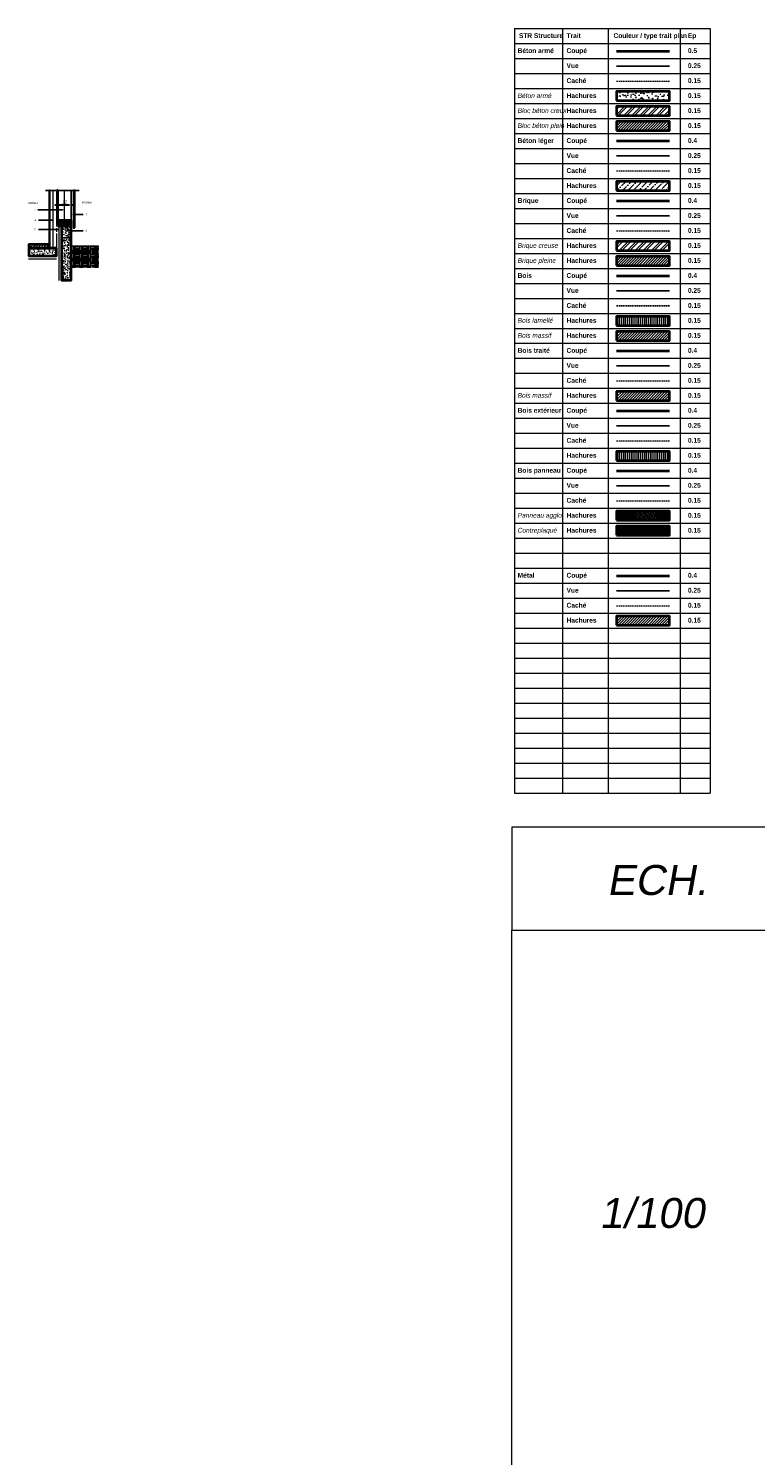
# Model space of a CAD drawing. Header units: centimetres. Extents: x -11246 to 29725, y -11714 to 13666.
# Tile 6 of 79: x -11246 to -10033, y -5798 to -3418. Entities that reach past the tile are written whole.
import ezdxf
from ezdxf import colors
from ezdxf.entities.mleader import LeaderData, LeaderLine
from ezdxf.enums import TextEntityAlignment as Align
from ezdxf.math import Vec2, Vec3

# ---------------------------------------------------------------- set-up
doc = ezdxf.new("R2010")
doc.units = ezdxf.units.CM
doc.linetypes.add('ACAD_ISO09W100', pattern=[45, 24, -3, 6, -3, 6, -3])
doc.linetypes.add('CACHE', pattern=[0.375, 0.25, -0.125])
for name, color, linetype, lineweight in [('01-STR Bois 1 Cou', 34, 'Continuous', 40), ('01-STR Bois 2 Vue', 32, 'Continuous', 25), ('01-STR Bois 3 Cac', 32, 'CACHE', 25), ('01-STR Bois 4 Hac', 32, 'Continuous', 15), ('01-STR Bois ext 1 Cou', 36, 'Continuous', 40), ('01-STR Bois ext 2 Vue', 34, 'Continuous', 25), ('01-STR Bois ext 3 Cac', 34, 'CACHE', 15), ('01-STR Bois ext 4 Hach', 34, 'Continuous', 15), ('01-STR Bois panneau 1 Cou', 152, 'Continuous', 40), ('01-STR Bois panneau 2 Vue', 150, 'Continuous', 25), ('01-STR Bois panneau 3 Cac', 150, 'CACHE', 15), ('01-STR Bois panneau 4 Hac', 150, 'Continuous', 15), ('01-STR Bois traité 1 Cou', 126, 'Continuous', 40), ('01-STR Bois traité 2 Vue', 124, 'Continuous', 25), ('01-STR Bois traité 3 Cac', 124, 'CACHE', 15), ('01-STR Bois traité 4 Hac', 124, 'Continuous', 15), ('01-STR Brique 1 Cou', 26, 'Continuous', 40), ('01-STR Brique 2 Vue', 24, 'Continuous', 25), ('01-STR Brique 3 Cac', 24, 'CACHE', 15), ('01-STR Brique 4 Hac', 24, 'Continuous', 15), ('01-STR Béton 1 Cou', 7, 'Continuous', 40), ('01-STR Béton 2 Vue', 253, 'Continuous', 25), ('01-STR Béton 3 Cac', 253, 'CACHE', 15), ('01-STR Béton 4 Hac', 253, 'Continuous', 15), ('01-STR Béton léger 1 Cou', 252, 'Continuous', 40), ('01-STR Béton léger 4 Hac', 251, 'Continuous', 15), ('01-STR Métal 1 Cou', 206, 'Continuous', 40), ('01-STR Métal 2 Vue', 204, 'Continuous', 25), ('01-STR Métal 3 Cac', 204, 'CACHE', 15), ('01-STR Métal 4 Hac', 204, 'Continuous', 15), ('02- ENV Film etanchéité', 7, 'ACAD_ISO09W100', 30), ('02-ENV Bardage bois 1 Cou', 17, 'Continuous', 30), ('02-ENV Film pare pluie 1 Cou', 124, 'ACAD_ISO09W100', 20), ('03- SEO Film pare vapeur 1 Cou', 242, 'ACAD_ISO09W100', 20), ('03-SEO Isolant souple 4 Hac', 93, 'ISOLATION', 15), ('03-SEO Platrerie 1 Cou', 22, 'Continuous', 30), ('04-RES Végétation', 73, 'Continuous', 15), ('05-ANO Cartouche', 7, 'Continuous', 0), ('05-ANO Cotations', 7, 'Continuous', 15), ('05-ANO Texte', 7, 'Continuous', 20), ('STR-GEN-TXT', 7, 'Continuous', 0)]:
    doc.layers.add(name, color=color, linetype=linetype, lineweight=lineweight)
doc.styles.add('PROJET', font='arial.ttf', dxfattribs={"width": 0.8, "oblique": 10})
doc.styles.add('Texte Gras 50', font='ARIALNB.TTF', dxfattribs={"height": 8})
doc.styles.add('Texte Italique 50', font='ARIALNI.TTF', dxfattribs={"height": 8})
doc.styles.add('Texte standard 20', font='ARIALN.TTF', dxfattribs={"height": 3.2})
doc.linetypes.add('ISOLATION', pattern='A,0.00254,-2.54,[134,ltypeshp.shx,S=2.54,R=0,X=-2.54,Y=0],-5.08,[134,ltypeshp.shx,S=2.54,R=180,X=2.54,Y=0],-2.54', length=10.16254)
doc.dimstyles.new('C20', dxfattribs={"dimtxt": 3.2, "dimasz": 2.4, "dimexe": 0.08, "dimexo": 0.004, "dimgap": 1.2, "dimtad": 1, "dimdec": 1, "dimdsep": 46, "dimtxsty": 'Texte standard 20', "dimblk": 'OBLIQUE', "dimcen": 1.5, "dimse1": 1, "dimse2": 1, "dimclrd": 256, "dimclre": 60, "dimazin": 2, "dimtfac": 1, "dimtdec": 1, "dimtofl": 0, "dimtmove": 0, "dimatfit": 3, "dimldrblk": 'FLECHE', "dimfxl": 1, "dimtolj": 1, "dimtzin": 0, "dimarcsym": 0})
doc.dimstyles.new('STR-20', dxfattribs={"dimtxt": 5, "dimasz": 2.5, "dimexe": 2.5, "dimexo": 6.25, "dimgap": 2, "dimtad": 1, "dimdec": 1, "dimrnd": 0.5, "dimzin": 12, "dimdsep": 46, "dimtxsty": 'PROJET', "dimblk": 'ARCHTICK', "dimcen": 4, "dimdle": 5, "dimclrt": 7, "dimaunit": 2, "dimadec": 3, "dimazin": 0, "dimtfac": 1, "dimtdec": 1, "dimtmove": 2, "dimatfit": 0, "dimldrblk": 'ARCHTICK', "dimfxl": 1, "dimtolj": 1, "dimtzin": 0, "dimlwd": -1, "dimarcsym": 0})
pattern_1 = [(50, (-35246.423, -5932.602), (9.1092334, -0.7969543), [0.9525, -10.4775]), (355, (-35246.423, -5932.602), (-1.762171, 9.5528423), [0.762, -8.3820292]), (100.451445, (-35245.664, -5932.668), (7.3470624, 8.7558876), [0.8095004, -8.9045122]), (46.1842, (-35246.423, -5930.062), (13.553952, -2.1021164), [1.42875, -15.71625]), (96.63556, (-35245.293, -5930.237), (11.870207, 12.371306), [1.214251, -13.3567804]), (351.18415, (-35246.423, -5930.062), (11.870207, 12.371306), [1.142998, -12.5729866]), (21, (-35245.153, -5930.697), (7.5807196, -5.11326), [0.9525, -10.4775]), (326, (-35245.153, -5930.697), (3.0901014, 9.2093983), [0.762, -8.382]), (71.451445, (-35244.521, -5931.123), (10.670821, 4.0961384), [0.8095004, -8.904497]), (37.5, (-35246.423, -5932.602), (0.15443016, 4.22775194), [0, -8.2804, 0, -8.509, 0, -8.41375]), (7.5, (-35246.423, -5932.602), (3.3409831, 5.0090287), [0, -4.8514, 0, -8.0899, 0, -3.20675]), (327.5, (-35249.255, -5932.602), (6.77952976, -0.2864372), [0, -3.175, 0, -9.906, 0, -13.1445]), (317.5, (-35250.525, -5932.602), (7.406459, 1.2713246), [0, -4.1275, 0, -6.5786, 0, -9.3345])]
pattern_2 = [(45, (-35244.9226, -5932.602), (-1.12253202, 1.12253202), [])]

# ---------------------------------------------------------------- blocks, each defined once
blk = doc.blocks.new('_Dot')
at = {"color": 0, "linetype": 'ByBlock', "lineweight": -2}
blk.add_line((-0.5, 0), (-1, 0), dxfattribs=at)
at = {"color": 0, "linetype": 'ByBlock', "const_width": 0.5}
blk.add_lwpolyline([(-0.25, 0, 1), (0.25, 0, 1)], format="xyb", close=True, dxfattribs=at)
blk = doc.blocks.new('_ArchTick')
at = {"color": 0, "linetype": 'ByBlock', "const_width": 0.15}
blk.add_lwpolyline([(-0.5, -0.5), (0.5, 0.5)], dxfattribs=at)
blk = doc.blocks.new('*D67')
at = {"layer": '02- ENV Film etanchéité', "color": 0, "transparency": 16777216}
blk.add_line((-11201.7, -3711.7), (-11169.7, -3711.7), dxfattribs=at)
at = {"layer": '02- ENV Film etanchéité', "color": 0, "lineweight": -2, "transparency": 16777216}
for p, q in [((-11196.7, -3731.7), (-11196.7, -3709.2)), ((-11174.7, -3731.7), (-11174.7, -3709.2))]:
    blk.add_line(p, q, dxfattribs=at)
at = {"layer": 'Defpoints', "color": 0, "transparency": 16777216}
for p in [(-11174.7, -3711.7), (-11196.7, -3738), (-11174.7, -3738)]:
    blk.add_point(p, dxfattribs=at)
at = {"layer": '02- ENV Film etanchéité', "color": 0, "transparency": 16777216, "xscale": 2.5, "yscale": 2.5, "zscale": 2.5, "rotation": 180}
blk.add_blockref('_ArchTick', (-11196.7, -3711.7), dxfattribs=at)
at = {"layer": '02- ENV Film etanchéité', "color": 0, "transparency": 16777216, "xscale": 2.5, "yscale": 2.5, "zscale": 2.5}
blk.add_blockref('_ArchTick', (-11174.7, -3711.7), dxfattribs=at)
at = {"layer": '02- ENV Film etanchéité', "color": 7, "transparency": 16777216, "insert": (-11185.7, -3707.2), "char_height": 5, "attachment_point": 5, "style": 'PROJET'}
blk.add_mtext('\\A1;22', dxfattribs=at)
blk = doc.blocks.new('_Oblique')
at = {"color": 0, "linetype": 'ByBlock', "lineweight": -2}
blk.add_line((-0.5, -0.5), (0.5, 0.5), dxfattribs=at)
blk = doc.blocks.new('*D68')
at = {"layer": '02- ENV Film etanchéité', "lineweight": -2, "transparency": 16777216}
blk.add_line((-11190.2, -3766.9), (-11175.2, -3766.9), dxfattribs=at)
at = {"layer": 'Defpoints', "color": 0, "transparency": 16777216}
for p in [(-11190.2, -3747.1), (-11175.2, -3747.1), (-11175.2, -3766.9)]:
    blk.add_point(p, dxfattribs=at)
at = {"layer": '02- ENV Film etanchéité', "lineweight": -2, "transparency": 16777216, "xscale": 2.4, "yscale": 2.4, "zscale": 2.4, "rotation": 180}
blk.add_blockref('_Oblique', (-11190.2, -3766.9), dxfattribs=at)
at = {"layer": '02- ENV Film etanchéité', "lineweight": -2, "transparency": 16777216, "xscale": 2.4, "yscale": 2.4, "zscale": 2.4}
blk.add_blockref('_Oblique', (-11175.2, -3766.9), dxfattribs=at)
at = {"layer": '02- ENV Film etanchéité', "color": 0, "transparency": 16777216, "insert": (-11182.7, -3764), "char_height": 3.2, "attachment_point": 5, "style": 'Texte standard 20'}
blk.add_mtext('\\A1;15', dxfattribs=at)
blk = doc.blocks.new('_CLOSED')
at = {"color": 0, "linetype": 'ByBlock'}
for p, q in [((-1, 0.17), (0, 0)), ((-1, 0.17), (-1, -0.17)), ((0, 0), (-1, -0.17)), ((0, 0), (-1, 0))]:
    blk.add_line(p, q, dxfattribs=at)
blk = doc.blocks.new('FLECHE')
at = {"color": 60, "linetype": 'ByBlock'}
for p, q in [((0, 0), (0, 9)), ((-8, 0), (-8.8, 0)), ((0, 0), (0, -9))]:
    blk.add_line(p, q, dxfattribs=at)
at = {"color": 60, "linetype": 'ByBlock', "xscale": 8, "yscale": 8, "zscale": 8}
blk.add_blockref('_CLOSED', (0, 0), dxfattribs=at)

msp = doc.modelspace()

# ---------------------------------------------------------------- hatches: boundary and pattern name
at = {"layer": '01-STR Bois 4 Hac'}
h = msp.add_hatch(dxfattribs=at)
h.set_pattern_fill('ANSI31', color=256, scale=0.5, style=0)
h.set_pattern_definition(pattern_2)
h.paths.add_polyline_path([(-11174.70793, -3737.96742), (-11196.70793, -3737.96742), (-11196.70793, -3742.46742), (-11174.70793, -3742.46742)])
h = msp.add_hatch(dxfattribs=at)
h.set_pattern_fill('ANSI31', color=256, angle=45, style=0)
h.set_pattern_definition([(90, (-18745.792, -5857.602), (-3.175, 7e-16), [])])
h.paths.add_polyline_path([(-10264.88036, -3897.9642), (-10264.88036, -3912.9642), (-10176.49345, -3912.9642), (-10176.49345, -3897.9642)])
h = msp.add_hatch(dxfattribs=at)
h.set_pattern_fill('ANSI31', color=256, style=0)
h.set_pattern_definition([(45, (-18745.792, -5857.602), (-2.245064, 2.245064), [])])
h.paths.add_polyline_path([(-10264.88036, -3922.9642), (-10264.88036, -3937.9642), (-10176.49345, -3937.9642), (-10176.49345, -3922.9642)])
at = {"layer": '01-STR Bois ext 4 Hach'}
h = msp.add_hatch(dxfattribs=at)
h.set_pattern_fill('ANSI31', color=256, angle=45, style=0)
h.set_pattern_definition([(90, (-18745.792, -6082.602), (-3.175, 7e-16), [])])
h.paths.add_polyline_path([(-10264.88036, -4122.9642), (-10264.88036, -4137.9642), (-10176.49345, -4137.9642), (-10176.49345, -4122.9642)])
at = {"layer": '01-STR Bois panneau 4 Hac'}
h = msp.add_hatch(dxfattribs=at)
h.set_pattern_fill('ANSI36', color=256, scale=0.5, style=0)
h.set_pattern_definition([(45, (-35268.4229, -5932.602), (0.84189901, 3.08696304), [3.96875, -0.79375, 0, -0.79375])])
h.paths.add_polyline_path([(-11196.70822, -3687.73811), (-11198.20822, -3687.73811), (-11198.20822, -3745.46742), (-11196.70822, -3745.46742)])
h = msp.add_hatch(dxfattribs=at)
h.set_pattern_fill('ANSI36', color=256, scale=0.5, style=0)
h.set_pattern_definition([(45, (-18745.792, -6032.602), (0.841899, 3.08696304), [3.96875, -0.79375, 0, -0.79375])])
h.paths.add_polyline_path([(-10264.88036, -4222.9642), (-10264.88036, -4237.9642), (-10176.49345, -4237.9642), (-10176.49345, -4222.9642)])
h = msp.add_hatch(dxfattribs=at)
h.set_pattern_fill('ANSI35', color=256, scale=0.5, angle=45, style=0)
h.set_pattern_definition([(90, (-18745.792, -6032.602), (-3.175, 7e-16), []), (90, (-18744.2045, -6031.0144), (-3.175, 7e-16), [3.96875, -0.79375, 0, -0.79375])])
h.paths.add_polyline_path([(-10264.88036, -4247.9642), (-10264.88036, -4262.9642), (-10176.49345, -4262.9642), (-10176.49345, -4247.9642)])
at = {"layer": '01-STR Bois traité 4 Hac'}
h = msp.add_hatch(dxfattribs=at)
h.set_pattern_fill('ANSI31', color=256, scale=0.5, style=0)
h.set_pattern_definition(pattern_2)
h.paths.add_polyline_path([(-11174.70793, -3742.46742), (-11196.70793, -3742.46742), (-11196.70793, -3746.96742), (-11174.70793, -3746.96742)])
h = msp.add_hatch(dxfattribs=at)
h.set_pattern_fill('ANSI31', color=256, style=0)
h.set_pattern_definition([(45, (-18745.792, -5957.602), (-2.245064, 2.245064), [])])
h.paths.add_polyline_path([(-10264.88036, -4022.9642), (-10264.88036, -4037.9642), (-10176.49345, -4037.9642), (-10176.49345, -4022.9642)])
at = {"layer": '01-STR Brique 4 Hac'}
h = msp.add_hatch(dxfattribs=at)
h.set_pattern_fill('ANSI32', color=256, style=0)
h.set_pattern_definition([(45, (-18745.792, -5982.602), (-6.735192, 6.735192), []), (45, (-18741.302, -5982.602), (-6.735192, 6.735192), [])])
h.paths.add_polyline_path([(-10264.88036, -3772.9642), (-10264.88036, -3787.9642), (-10176.49345, -3787.9642), (-10176.49345, -3772.9642)])
h = msp.add_hatch(dxfattribs=at)
h.set_pattern_fill('ANSI31', color=256, style=0)
h.set_pattern_definition([(45, (-18745.792, -6157.602), (-2.245064, 2.245064), [])])
h.paths.add_polyline_path([(-10264.88036, -3797.9642), (-10264.88036, -3812.9642), (-10176.49345, -3812.9642), (-10176.49345, -3797.9642)])
at = {"layer": '01-STR Béton 4 Hac'}
h = msp.add_hatch(dxfattribs=at)
h.set_pattern_fill('AR-CONC', color=256, scale=0.1, style=0)
h.set_pattern_definition([(50, (-17398.816, -5932.602), (18.218467, -1.59391), [1.905, -20.955]), (355, (-17398.816, -5932.602), (-3.524283, 19.105664), [1.524, -16.764]), (100.451, (-17397.297, -5932.735), (14.69425, 17.51167), [1.619, -17.809]), (46.1842, (-17398.816, -5927.522), (27.107904, -4.20423), [2.8575, -31.4325]), (96.6356, (-17396.557, -5927.872), (23.74042, 24.74256), [2.4285, -26.7135]), (351.184, (-17398.816, -5927.522), (23.74046, 24.74251), [2.286, -25.146]), (21, (-17396.276, -5928.792), (15.161488, -10.226552), [1.905, -20.955]), (326, (-17396.276, -5928.792), (6.180203, 18.418797), [1.524, -16.764]), (71.4514, (-17395.012, -5929.644), (21.34165, 8.192286), [1.619, -17.809]), (37.5, (-17398.8156, -5932.602), (0.3088603, 8.455504), [0, -16.5608, 0, -17.018, 0, -16.8275]), (7.5, (-17398.816, -5932.602), (6.681966, 10.018057), [0, -9.7028, 0, -16.1798, 0, -6.4135]), (327.5, (-17404.48, -5932.602), (13.5590595, -0.5728744), [0, -6.35, 0, -19.812, 0, -26.289]), (317.5, (-17407.02, -5932.602), (14.812918, 2.54265), [0, -8.255, 0, -13.1572, 0, -18.669])])
h.paths.add_polyline_path([(-10264.88036, -3522.9642), (-10264.88036, -3537.9642), (-10176.49345, -3537.9642), (-10176.49345, -3522.9642)])
h = msp.add_hatch(dxfattribs=at)
h.set_pattern_fill('ANSI32', color=256, style=0)
h.set_pattern_definition([(45, (-18745.792, -5657.602), (-6.735192, 6.735192), []), (45, (-18741.302, -5657.602), (-6.735192, 6.735192), [])])
h.paths.add_polyline_path([(-10264.88036, -3547.9642), (-10264.88036, -3562.9642), (-10176.49345, -3562.9642), (-10176.49345, -3547.9642)])
h = msp.add_hatch(dxfattribs=at)
h.set_pattern_fill('ANSI31', color=256, style=0)
h.set_pattern_definition([(45, (-18745.792, -5932.602), (-2.245064, 2.245064), [])])
h.paths.add_polyline_path([(-10264.88036, -3572.9642), (-10264.88036, -3587.9642), (-10176.49345, -3587.9642), (-10176.49345, -3572.9642)])
h = msp.add_hatch(dxfattribs=at)
h.set_pattern_fill('AR-CONC', color=256, scale=0.05, style=0)
h.set_pattern_definition(pattern_1)
h.paths.add_polyline_path([(-11175.20824, -3747.06742), (-11190.20832, -3747.06742), (-11190.20832, -3838.06742), (-11175.20824, -3838.06742)])
h = msp.add_hatch(dxfattribs=at)
h.set_pattern_fill('AR-CONC', color=256, scale=0.05, style=0)
h.set_pattern_definition(pattern_1)
h.paths.add_polyline_path([(-11245.51402, -3784.06742), (-11245.51402, -3797.06742), (-11198.85786, -3797.06742), (-11198.85786, -3784.06742)])
at = {"layer": '01-STR Béton léger 4 Hac'}
h = msp.add_hatch(dxfattribs=at)
h.set_pattern_fill('ANSI36', color=256, scale=2, style=0)
h.set_pattern_definition([(45, (-17398.8156, -5982.602), (3.367596, 12.347852), [15.875, -3.175, 0, -3.175])])
h.paths.add_polyline_path([(-10264.88036, -3672.9642), (-10264.88036, -3687.9642), (-10176.49345, -3687.9642), (-10176.49345, -3672.9642)])
h = msp.add_hatch(dxfattribs=at)
h.set_pattern_fill('ANSI36', color=256, style=0)
h.set_pattern_definition([(45, (-35246.423, -5932.602), (1.68379802, 6.1739261), [7.9375, -1.5875, 0, -1.5875])])
h.paths.add_polyline_path([(-11212.29574, -3778.06742), (-11245.51402, -3778.06742), (-11245.51402, -3784.06742), (-11212.29574, -3784.06742)])
at = {"layer": '01-STR Métal 4 Hac'}
h = msp.add_hatch(dxfattribs=at)
h.set_pattern_fill('ANSI31', color=256, style=0)
h.set_pattern_definition([(45, (-18745.792, -6332.602), (-2.245064, 2.245064), [])])
h.paths.add_polyline_path([(-10264.88036, -4397.9642), (-10264.88036, -4412.9642), (-10176.49345, -4412.9642), (-10176.49345, -4397.9642)])
at = {"layer": '04-RES Végétation', "true_color": 0x727430}
h = msp.add_hatch(dxfattribs=at)
h.set_pattern_fill('EARTH', color=67)
h.set_pattern_definition([(0, (-35246.423, -5932.602), (6.35, 6.35), [6.35, -6.35]), (0, (-35246.423, -5930.221), (6.35, 6.35), [6.35, -6.35]), (0, (-35246.423, -5927.8394), (6.35, 6.35), [6.35, -6.35]), (90, (-35245.629, -5927.046), (-6.35, 6.35), [6.35, -6.35]), (90, (-35243.248, -5927.046), (-6.35, 6.35), [6.35, -6.35]), (90, (-35240.8666, -5927.046), (-6.35, 6.35), [6.35, -6.35])])
h.paths.add_polyline_path([(-11175.20817, -3780.06742), (-11128.65289, -3780.06742), (-11128.65289, -3816.28583), (-11175.20817, -3816.28583)])

# ---------------------------------------------------------------- linework, layer by layer
at = {"layer": '01-STR Bois 1 Cou'}
msp.add_line((-10264.88036, -3830.34694), (-10176.49345, -3830.34694), dxfattribs=at)
for points in [[(-11196.70822, -3742.46742), (-11174.70822, -3742.46742), (-11174.70822, -3737.96742), (-11196.70822, -3737.96742)], [(-10264.88036, -3912.9642), (-10176.49345, -3912.9642), (-10176.49345, -3897.9642), (-10264.88036, -3897.9642)], [(-10264.88036, -3937.9642), (-10176.49345, -3937.9642), (-10176.49345, -3922.9642), (-10264.88036, -3922.9642)]]:
    msp.add_lwpolyline(points, close=True, dxfattribs=at)
at = {"layer": '01-STR Bois 2 Vue'}
for p, q in [((-11196.70822, -3737.96742), (-11196.70822, -3687.73811)), ((-11174.70822, -3737.96742), (-11174.70822, -3687.73811)), ((-10264.88036, -3855.34694), (-10176.49345, -3855.34694))]:
    msp.add_line(p, q, dxfattribs=at)
at = {"layer": '01-STR Bois 3 Cac', "ltscale": 10}
msp.add_line((-10264.88036, -3880.34694), (-10176.49345, -3880.34694), dxfattribs=at)
at = {"layer": '01-STR Bois ext 1 Cou'}
msp.add_line((-10264.88036, -4055.34694), (-10176.49345, -4055.34694), dxfattribs=at)
msp.add_lwpolyline([(-10264.88036, -4137.9642), (-10176.49345, -4137.9642), (-10176.49345, -4122.9642), (-10264.88036, -4122.9642)], close=True, dxfattribs=at)
at = {"layer": '01-STR Bois ext 2 Vue'}
msp.add_line((-10264.88036, -4080.34694), (-10176.49345, -4080.34694), dxfattribs=at)
at = {"layer": '01-STR Bois ext 3 Cac', "ltscale": 10}
msp.add_line((-10264.88036, -4105.34694), (-10176.49345, -4105.34694), dxfattribs=at)
at = {"layer": '01-STR Bois panneau 1 Cou'}
msp.add_line((-10264.88036, -4155.34694), (-10176.49345, -4155.34694), dxfattribs=at)
for points in [[(-11198.20822, -3745.46742), (-11196.70822, -3745.46742), (-11196.70822, -3687.73811), (-11198.20822, -3687.73811)], [(-10264.88036, -4237.9642), (-10176.49345, -4237.9642), (-10176.49345, -4222.9642), (-10264.88036, -4222.9642)], [(-10264.88036, -4262.9642), (-10176.49345, -4262.9642), (-10176.49345, -4247.9642), (-10264.88036, -4247.9642)]]:
    msp.add_lwpolyline(points, close=True, dxfattribs=at)
at = {"layer": '01-STR Bois panneau 2 Vue'}
msp.add_line((-10264.88036, -4180.34694), (-10176.49345, -4180.34694), dxfattribs=at)
at = {"layer": '01-STR Bois panneau 3 Cac', "ltscale": 10}
msp.add_line((-10264.88036, -4205.34694), (-10176.49345, -4205.34694), dxfattribs=at)
at = {"layer": '01-STR Bois traité 1 Cou'}
msp.add_line((-10264.88036, -3955.34694), (-10176.49345, -3955.34694), dxfattribs=at)
for points in [[(-11196.70822, -3746.96742), (-11174.70822, -3746.96742), (-11174.70822, -3742.46742), (-11196.70822, -3742.46742)], [(-10264.88036, -4037.9642), (-10176.49345, -4037.9642), (-10176.49345, -4022.9642), (-10264.88036, -4022.9642)]]:
    msp.add_lwpolyline(points, close=True, dxfattribs=at)
at = {"layer": '01-STR Bois traité 2 Vue'}
msp.add_line((-10264.88036, -3980.34694), (-10176.49345, -3980.34694), dxfattribs=at)
at = {"layer": '01-STR Bois traité 3 Cac', "ltscale": 10}
msp.add_line((-10264.88036, -4005.34694), (-10176.49345, -4005.34694), dxfattribs=at)
at = {"layer": '01-STR Brique 1 Cou'}
msp.add_line((-10264.88036, -3705.34694), (-10176.49345, -3705.34694), dxfattribs=at)
for points in [[(-10264.88036, -3787.9642), (-10176.49345, -3787.9642), (-10176.49345, -3772.9642), (-10264.88036, -3772.9642)], [(-10264.88036, -3812.9642), (-10176.49345, -3812.9642), (-10176.49345, -3797.9642), (-10264.88036, -3797.9642)]]:
    msp.add_lwpolyline(points, close=True, dxfattribs=at)
at = {"layer": '01-STR Brique 2 Vue'}
msp.add_line((-10264.88036, -3730.34694), (-10176.49345, -3730.34694), dxfattribs=at)
msp.add_line((-10264.88036, -3730.34694), (-10176.49345, -3730.34694), dxfattribs=at)
at = {"layer": '01-STR Brique 3 Cac', "ltscale": 10}
msp.add_line((-10264.88036, -3755.34694), (-10176.49345, -3755.34694), dxfattribs=at)
at = {"layer": '01-STR Béton 1 Cou'}
for p, q in [((-10264.88036, -3455.34694), (-10176.49345, -3455.34694)), ((-10264.88036, -3705.34694), (-10176.49345, -3705.34694))]:
    msp.add_line(p, q, dxfattribs=at)
for points in [[(-10264.88036, -3537.9642), (-10176.49345, -3537.9642), (-10176.49345, -3522.9642), (-10264.88036, -3522.9642)], [(-10264.88036, -3562.9642), (-10176.49345, -3562.9642), (-10176.49345, -3547.9642), (-10264.88036, -3547.9642)], [(-10264.88036, -3587.9642), (-10176.49345, -3587.9642), (-10176.49345, -3572.9642), (-10264.88036, -3572.9642)], [(-11190.20832, -3747.06742), (-11175.20824, -3747.06742), (-11175.20824, -3838.06742), (-11190.20832, -3838.06742)], [(-11198.85786, -3784.06742), (-11245.51402, -3784.06742), (-11245.51402, -3797.06742), (-11198.85786, -3797.06742)]]:
    msp.add_lwpolyline(points, close=True, dxfattribs=at)
at = {"layer": '01-STR Béton 2 Vue'}
for p, q in [((-10264.88036, -3480.34694), (-10176.49345, -3480.34694)), ((-10264.88036, -3630.34694), (-10176.49345, -3630.34694)), ((-11217.75655, -3687.73811), (-11161.08866, -3687.73811))]:
    msp.add_line(p, q, dxfattribs=at)
at = {"layer": '01-STR Béton 3 Cac', "ltscale": 10}
for p, q in [((-10264.88036, -3505.34694), (-10176.49345, -3505.34694)), ((-10264.88036, -3655.34694), (-10176.49345, -3655.34694))]:
    msp.add_line(p, q, dxfattribs=at)
at = {"layer": '01-STR Béton léger 1 Cou'}
msp.add_line((-10264.88036, -3605.34694), (-10176.49345, -3605.34694), dxfattribs=at)
for points in [[(-10264.88036, -3687.9642), (-10176.49345, -3687.9642), (-10176.49345, -3672.9642), (-10264.88036, -3672.9642)], [(-11212.29574, -3778.06742), (-11245.51402, -3778.06742), (-11245.51402, -3784.06742), (-11212.29574, -3784.06742)]]:
    msp.add_lwpolyline(points, close=True, dxfattribs=at)
at = {"layer": '01-STR Métal 1 Cou'}
msp.add_line((-10264.88036, -4330.34694), (-10176.49345, -4330.34694), dxfattribs=at)
msp.add_lwpolyline([(-10264.88036, -4412.9642), (-10176.49345, -4412.9642), (-10176.49345, -4397.9642), (-10264.88036, -4397.9642)], close=True, dxfattribs=at)
at = {"layer": '01-STR Métal 2 Vue'}
msp.add_line((-10264.88036, -4355.34694), (-10176.49345, -4355.34694), dxfattribs=at)
at = {"layer": '01-STR Métal 3 Cac', "ltscale": 10}
msp.add_line((-10264.88036, -4380.34694), (-10176.49345, -4380.34694), dxfattribs=at)
at = {"layer": '02-ENV Bardage bois 1 Cou'}
msp.add_lwpolyline([(-11168.70629, -3750.36654), (-11168.70822, -3687.73811), (-11170.70822, -3687.73811), (-11170.70629, -3750.36654)], close=True, dxfattribs=at)
at = {"layer": '02-ENV Film pare pluie 1 Cou'}
msp.add_line((-11174.06624, -3744.29407), (-11174.06624, -3687.73811), dxfattribs=at)
at = {"layer": '03- SEO Film pare vapeur 1 Cou'}
msp.add_line((-11198.8475, -3783.73864), (-11198.8475, -3739.32994), dxfattribs=at)
at = {"layer": '03-SEO Isolant souple 4 Hac', "ltscale": 0.4}
for p, q in [((-11204.5439, -3784.06742), (-11204.5439, -3687.73811)), ((-11194.43943, -3838.06742), (-11194.43943, -3746.96742)), ((-11245.77128, -3801.72813), (-11199.26792, -3801.72813))]:
    msp.add_line(p, q, dxfattribs=at)
at = {"layer": '03-SEO Isolant souple 4 Hac'}
msp.add_line((-11185.70822, -3737.96742), (-11185.70822, -3687.73811), dxfattribs=at)
at = {"layer": '03-SEO Platrerie 1 Cou'}
msp.add_lwpolyline([(-11211.54367, -3784.06742), (-11210.04367, -3784.06742), (-11210.04367, -3687.73811), (-11211.54367, -3687.73811)], close=True, dxfattribs=at)
at = {"layer": '04-RES Végétation', "color": 67, "true_color": 0x727430}
msp.add_line((-11175.20817, -3780.06742), (-11128.85752, -3780.06742), dxfattribs=at)
at = {"layer": '05-ANO Cartouche'}
for points in [[(-10439.56625, -4921.24649), (-9939.56625, -4921.24649), (-9939.56625, -4749.50251), (-10439.56625, -4749.50251)], [(-10439.56625, -4921.24649), (-9939.56625, -4921.24649), (-9939.56625, -5838.59978), (-10439.56625, -5838.59978)]]:
    msp.add_lwpolyline(points, close=True, dxfattribs=at)
at = {"layer": '05-ANO Cotations'}
for p, q in [((-10435.06293, -3417.79341), (-10108.5859, -3417.79341)), ((-10435.06293, -3417.79341), (-10435.06293, -4692.79341)), ((-10355.06293, -3417.79341), (-10355.06293, -4692.79341)), ((-10278.5859, -3417.79341), (-10278.5859, -4692.79341)), ((-10158.5859, -3417.79341), (-10158.5859, -4692.79341)), ((-10108.5859, -3417.79341), (-10108.5859, -4692.79341)), ((-10435.06293, -3442.79341), (-10108.5859, -3442.79341)), ((-10435.06293, -3467.79341), (-10108.5859, -3467.79341)), ((-10435.06293, -3492.79341), (-10108.5859, -3492.79341)), ((-10435.06293, -3517.79341), (-10108.5859, -3517.79341)), ((-10435.06293, -3542.79341), (-10108.5859, -3542.79341)), ((-10435.06293, -3567.79341), (-10108.5859, -3567.79341)), ((-10435.06293, -3592.79341), (-10108.5859, -3592.79341)), ((-10435.06293, -3617.79341), (-10108.5859, -3617.79341)), ((-10435.06293, -3642.79341), (-10108.5859, -3642.79341)), ((-10435.06293, -3667.79341), (-10108.5859, -3667.79341)), ((-10435.06293, -3667.79341), (-10108.5859, -3667.79341)), ((-10435.06293, -3692.79341), (-10108.5859, -3692.79341)), ((-10435.06293, -3692.79341), (-10108.5859, -3692.79341)), ((-10435.06293, -3717.79341), (-10108.5859, -3717.79341)), ((-10435.06293, -3717.79341), (-10108.5859, -3717.79341)), ((-10435.06293, -3742.79341), (-10108.5859, -3742.79341)), ((-10435.06293, -3767.79341), (-10108.5859, -3767.79341)), ((-10435.06293, -3767.79341), (-10108.5859, -3767.79341)), ((-10435.06293, -3792.79341), (-10108.5859, -3792.79341)), ((-10435.06293, -3792.79341), (-10108.5859, -3792.79341)), ((-10435.06293, -3817.79341), (-10108.5859, -3817.79341)), ((-10435.06293, -3817.79341), (-10108.5859, -3817.79341)), ((-10435.06293, -3842.79341), (-10108.5859, -3842.79341)), ((-10435.06293, -3867.79341), (-10108.5859, -3867.79341)), ((-10435.06293, -3892.79341), (-10108.5859, -3892.79341)), ((-10435.06293, -3917.79341), (-10108.5859, -3917.79341)), ((-10435.06293, -3942.79341), (-10108.5859, -3942.79341)), ((-10435.06293, -3967.79341), (-10108.5859, -3967.79341)), ((-10435.06293, -3992.79341), (-10108.5859, -3992.79341)), ((-10435.06293, -4017.79341), (-10108.5859, -4017.79341)), ((-10435.06293, -4042.79341), (-10108.5859, -4042.79341)), ((-10435.06293, -4067.79341), (-10108.5859, -4067.79341)), ((-10435.06293, -4092.79341), (-10108.5859, -4092.79341)), ((-10435.06293, -4117.79341), (-10108.5859, -4117.79341)), ((-10435.06293, -4142.79341), (-10108.5859, -4142.79341)), ((-10435.06293, -4167.79341), (-10108.5859, -4167.79341)), ((-10435.06293, -4192.79341), (-10108.5859, -4192.79341)), ((-10435.06293, -4192.79341), (-10108.5859, -4192.79341)), ((-10435.06293, -4217.79341), (-10108.5859, -4217.79341)), ((-10435.06293, -4242.79341), (-10108.5859, -4242.79341)), ((-10435.06293, -4242.79341), (-10108.5859, -4242.79341)), ((-10435.06293, -4267.79341), (-10108.5859, -4267.79341)), ((-10435.06293, -4267.79341), (-10108.5859, -4267.79341)), ((-10435.06293, -4292.79341), (-10108.5859, -4292.79341)), ((-10435.06293, -4292.79341), (-10108.5859, -4292.79341)), ((-10435.06293, -4317.79341), (-10108.5859, -4317.79341)), ((-10435.06293, -4342.79341), (-10108.5859, -4342.79341)), ((-10435.06293, -4367.79341), (-10108.5859, -4367.79341)), ((-10435.06293, -4392.79341), (-10108.5859, -4392.79341)), ((-10435.06293, -4417.79341), (-10108.5859, -4417.79341)), ((-10435.06293, -4442.79341), (-10108.5859, -4442.79341)), ((-10435.06293, -4467.79341), (-10108.5859, -4467.79341)), ((-10435.06293, -4492.79341), (-10108.5859, -4492.79341)), ((-10435.06293, -4517.79341), (-10108.5859, -4517.79341)), ((-10435.06293, -4542.79341), (-10108.5859, -4542.79341)), ((-10435.06293, -4567.79341), (-10108.5859, -4567.79341)), ((-10435.06293, -4592.79341), (-10108.5859, -4592.79341)), ((-10435.06293, -4617.79341), (-10108.5859, -4617.79341)), ((-10435.06293, -4642.79341), (-10108.5859, -4642.79341)), ((-10435.06293, -4667.79341), (-10108.5859, -4667.79341)), ((-10435.06293, -4692.79341), (-10108.5859, -4692.79341))]:
    msp.add_line(p, q, dxfattribs=at)

# ---------------------------------------------------------------- texts
at = {"layer": '01-STR Béton 1 Cou', "char_height": 8, "width": 108.4772181, "attachment_point": 1}
for s, insert, style in [('STR Structure', (-10427.45259, -3425.6049), 'Texte Gras 50'), ('Trait', (-10348.08687, -3425.6049), 'Texte Gras 50'), ('Couleur / type trait plan', (-10269.67096, -3425.6049), 'Texte Gras 50'), ('Ep', (-10145.52666, -3425.6049), 'Texte Gras 50'), ('Coupé', (-10348.08687, -3450.6049), 'Texte Gras 50'), ('0.5', (-10145.52666, -3450.6049), 'Texte Gras 50'), ('Vue', (-10348.08687, -3475.6049), 'Texte Gras 50'), ('0.25', (-10145.52666, -3475.6049), 'Texte Gras 50'), ('Caché', (-10348.08687, -3500.6049), 'Texte Gras 50'), ('0.15', (-10145.52666, -3500.6049), 'Texte Gras 50'), ('Béton armé', (-10429.66664, -3525.6049), 'Texte Italique 50'), ('Hachures', (-10348.08687, -3525.6049), 'Texte Gras 50'), ('0.15', (-10145.52666, -3525.6049), 'Texte Gras 50'), ('Bloc béton creux', (-10429.66664, -3550.6049), 'Texte Italique 50'), ('Hachures', (-10348.08687, -3550.6049), 'Texte Gras 50'), ('0.15', (-10145.52666, -3550.6049), 'Texte Gras 50'), ('Bloc béton plein', (-10429.66664, -3575.6049), 'Texte Italique 50'), ('Hachures', (-10348.08687, -3575.6049), 'Texte Gras 50'), ('0.15', (-10145.52666, -3575.6049), 'Texte Gras 50'), ('Béton léger', (-10429.66664, -3600.6049), 'Texte Gras 50'), ('Coupé', (-10348.08687, -3600.6049), 'Texte Gras 50'), ('0.4', (-10145.52666, -3600.6049), 'Texte Gras 50'), ('Vue', (-10348.08687, -3625.6049), 'Texte Gras 50'), ('0.25', (-10145.52666, -3625.6049), 'Texte Gras 50'), ('Caché', (-10348.08687, -3650.6049), 'Texte Gras 50'), ('0.15', (-10145.52666, -3650.6049), 'Texte Gras 50'), ('Hachures', (-10348.08687, -3675.6049), 'Texte Gras 50'), ('0.15', (-10145.52666, -3675.6049), 'Texte Gras 50'), ('Coupé', (-10348.08687, -3700.6049), 'Texte Gras 50'), ('0.4', (-10145.52666, -3700.6049), 'Texte Gras 50'), ('Vue', (-10348.08687, -3725.6049), 'Texte Gras 50'), ('0.25', (-10145.52666, -3725.6049), 'Texte Gras 50'), ('Caché', (-10348.08687, -3750.6049), 'Texte Gras 50'), ('0.15', (-10145.52666, -3750.6049), 'Texte Gras 50'), ('Brique creuse', (-10429.66664, -3775.6049), 'Texte Italique 50'), ('Hachures', (-10348.08687, -3775.6049), 'Texte Gras 50'), ('0.15', (-10145.52666, -3775.6049), 'Texte Gras 50'), ('Brique pleine', (-10429.66664, -3800.6049), 'Texte Italique 50'), ('Hachures', (-10348.08687, -3800.6049), 'Texte Gras 50'), ('0.15', (-10145.52666, -3800.6049), 'Texte Gras 50'), ('Coupé', (-10348.08687, -3825.6049), 'Texte Gras 50'), ('0.4', (-10145.52666, -3825.6049), 'Texte Gras 50'), ('Vue', (-10348.08687, -3850.6049), 'Texte Gras 50'), ('0.25', (-10145.52666, -3850.6049), 'Texte Gras 50'), ('Caché', (-10348.08687, -3875.6049), 'Texte Gras 50'), ('0.15', (-10145.52666, -3875.6049), 'Texte Gras 50'), ('Bois lamellé', (-10429.66664, -3900.6049), 'Texte Italique 50'), ('Hachures', (-10348.08687, -3900.6049), 'Texte Gras 50'), ('0.15', (-10145.52666, -3900.6049), 'Texte Gras 50'), ('Bois massif', (-10429.66664, -3925.6049), 'Texte Italique 50'), ('Hachures', (-10348.08687, -3925.6049), 'Texte Gras 50'), ('0.15', (-10145.52666, -3925.6049), 'Texte Gras 50'), ('Coupé', (-10348.08687, -3950.6049), 'Texte Gras 50'), ('0.4', (-10145.52666, -3950.6049), 'Texte Gras 50'), ('Vue', (-10348.08687, -3975.6049), 'Texte Gras 50'), ('0.25', (-10145.52666, -3975.6049), 'Texte Gras 50'), ('Caché', (-10348.08687, -4000.6049), 'Texte Gras 50'), ('0.15', (-10145.52666, -4000.6049), 'Texte Gras 50'), ('Bois massif', (-10429.66664, -4025.6049), 'Texte Italique 50'), ('Hachures', (-10348.08687, -4025.6049), 'Texte Gras 50'), ('0.15', (-10145.52666, -4025.6049), 'Texte Gras 50'), ('Coupé', (-10348.08687, -4050.6049), 'Texte Gras 50'), ('0.4', (-10145.52666, -4050.6049), 'Texte Gras 50'), ('Vue', (-10348.08687, -4075.6049), 'Texte Gras 50'), ('0.25', (-10145.52666, -4075.6049), 'Texte Gras 50'), ('Caché', (-10348.08687, -4100.6049), 'Texte Gras 50'), ('0.15', (-10145.52666, -4100.6049), 'Texte Gras 50'), ('Hachures', (-10348.08687, -4125.6049), 'Texte Gras 50'), ('0.15', (-10145.52666, -4125.6049), 'Texte Gras 50'), ('Coupé', (-10348.08687, -4150.6049), 'Texte Gras 50'), ('0.4', (-10145.52666, -4150.6049), 'Texte Gras 50'), ('Vue', (-10348.08687, -4175.6049), 'Texte Gras 50'), ('0.25', (-10145.52666, -4175.6049), 'Texte Gras 50'), ('Caché', (-10348.08687, -4200.6049), 'Texte Gras 50'), ('0.15', (-10145.52666, -4200.6049), 'Texte Gras 50'), ('Panneau agglo', (-10429.66664, -4225.6049), 'Texte Italique 50'), ('Hachures', (-10348.08687, -4225.6049), 'Texte Gras 50'), ('0.15', (-10145.52666, -4225.6049), 'Texte Gras 50'), ('Contreplaqué', (-10429.66664, -4250.6049), 'Texte Italique 50'), ('Hachures', (-10348.08687, -4250.6049), 'Texte Gras 50'), ('0.15', (-10145.52666, -4250.6049), 'Texte Gras 50'), ('Coupé', (-10348.08687, -4325.6049), 'Texte Gras 50'), ('0.4', (-10145.52666, -4325.6049), 'Texte Gras 50'), ('Vue', (-10348.08687, -4350.6049), 'Texte Gras 50'), ('0.25', (-10145.52666, -4350.6049), 'Texte Gras 50'), ('Caché', (-10348.08687, -4375.6049), 'Texte Gras 50'), ('0.15', (-10145.52666, -4375.6049), 'Texte Gras 50'), ('Hachures', (-10348.08687, -4400.6049), 'Texte Gras 50'), ('0.15', (-10145.52666, -4400.6049), 'Texte Gras 50')]:
    msp.add_mtext(s, dxfattribs=dict(at, insert=insert, style=style))
at = {"layer": '01-STR Béton 1 Cou', "color": 2, "char_height": 8, "width": 108.4772181, "attachment_point": 1, "style": 'Texte Gras 50'}
for s, insert in [('Béton armé', (-10429.66664, -3450.6049)), ('Brique', (-10429.66664, -3700.6049)), ('Bois', (-10429.66664, -3825.6049)), ('Bois traité', (-10429.66664, -3950.6049)), ('Bois extérieur', (-10429.66664, -4050.6049)), ('Bois panneau', (-10429.66664, -4150.6049)), ('Métal', (-10429.66664, -4325.6049))]:
    msp.add_mtext(s, dxfattribs=dict(at, insert=insert))
at = {"layer": '05-ANO Texte', "char_height": 3.2, "attachment_point": 1, "style": 'Texte standard 20'}
for s, insert in [('intérieur', (-11246.1514, -3707.00964)), ('extérieur', (-11156.69538, -3706.06561))]:
    msp.add_mtext_dynamic_manual_height_columns(s, width=16.8854026, gutter_width=16, heights=[0], dxfattribs=dict(at, insert=insert))
at = {"layer": 'STR-GEN-TXT', "style": 'PROJET', "oblique": 10}
for s, p in [('ECH.', (-10197.27972, -4837.82662)), ('1/100', (-10205.99226, -5393.1681))]:
    msp.add_text(s, height=50, dxfattribs=at).set_placement(p, align=Align.MIDDLE_CENTER)

# ---------------------------------------------------------------- dimensions: what is measured, and where the dimension line sits
at = {"layer": '02- ENV Film etanchéité'}
for base, p1, p2, dimstyle, picture, middle in [((-11174.70822, -3711.73341), (-11196.70822, -3737.96742), (-11174.70822, -3737.96742), 'STR-20', '*D67', (-11185.70822, -3707.22318)), ((-11175.20824, -3766.87018), (-11190.20824, -3747.06742), (-11175.20824, -3747.06742), 'C20', '*D68', (-11182.70824, -3764.03635))]:
    dim = msp.add_linear_dim(base=base, p1=p1, p2=p2, dimstyle=dimstyle, override={"dimrnd": 0}, dxfattribs=at)
    dim.commit()
    dim.dimension.update_dxf_attribs({"geometry": picture, "text_midpoint": middle})

# ---------------------------------------------------------------- leaders
at = {"layer": '05-ANO Texte'}
ml = msp.add_multileader_mtext('Standard', dxfattribs=at)
ml.set_content('2', color=256, style='Texte standard 20')
ml.set_leader_properties()
ml.set_arrow_properties(name='DOT')
ml.build(insert=Vec2(0, 0))
ml.multileader.update_dxf_attribs({"arrow_head_size": 2})
ctx = ml.context
ctx.base_point, ctx.char_height, ctx.arrow_head_size, ctx.landing_gap_size, ctx.plane_origin = Vec3(-11239.90345, -3720.13172), 3.2, 2, 4, Vec3(-11188.34277, -3720.13172)
ctx.text_align_type = 2
notes = []
notes.append((ctx, [(1, (1, 1, 0), (-11222.16157, -3720.13172), (-1, 0), 8, [(0, [(-11188.34277, -3720.13172)], 0, [])])]))
ctx.mtext.insert, ctx.mtext.alignment, ctx.mtext.flow_direction = Vec3(-11234.16157, -3718.53172), 3, 5
ml = msp.add_multileader_mtext('Standard', dxfattribs=at)
ml.set_content('4', color=256, style='Texte standard 20')
ml.set_leader_properties()
ml.set_arrow_properties(name='DOT')
ml.build(insert=Vec2(0, 0))
ml.multileader.update_dxf_attribs({"arrow_head_size": 2})
ctx = ml.context
ctx.base_point, ctx.char_height, ctx.arrow_head_size, ctx.landing_gap_size, ctx.plane_origin = Vec3(-11239.14277, -3737.32333), 3.2, 2, 4, Vec3(-11205.34998, -3737.32333)
ctx.text_align_type = 2
notes.append((ctx, [(0, (1, 1, 0), (-11221.32668, -3737.32333), (-1, 0), 8, [(0, [(-11205.34998, -3737.32333)], 0, [])])]))
ctx.mtext.insert, ctx.mtext.alignment, ctx.mtext.flow_direction = Vec3(-11233.32668, -3735.72333), 3, 5
ml = msp.add_multileader_mtext('Standard', dxfattribs=at)
ml.set_content('1', color=256, style='Texte standard 20')
ml.set_leader_properties()
ml.set_arrow_properties(name='DOT')
ml.build(insert=Vec2(0, 0))
ml.multileader.update_dxf_attribs({"arrow_head_size": 2})
ctx = ml.context
ctx.base_point, ctx.char_height, ctx.arrow_head_size, ctx.landing_gap_size, ctx.plane_origin = Vec3(-11154.42276, -3727.84258), 3.2, 2, 4, Vec3(-11120.72819, -3727.84258)
notes.append((ctx, [(1, (1, 1, 0), (-11162.42276, -3727.84258), (1, 0), 8, [(0, [(-11171.71765, -3727.84258)], 0, [])])]))
ctx.mtext.insert, ctx.mtext.flow_direction = Vec3(-11150.42276, -3726.24258), 5
ml = msp.add_multileader_mtext('Standard', dxfattribs=at)
ml.set_content('5', color=256, style='Texte standard 20')
ml.set_leader_properties()
ml.set_arrow_properties(name='DOT')
ml.build(insert=Vec2(0, 0))
ml.multileader.update_dxf_attribs({"arrow_head_size": 2})
ctx = ml.context
ctx.base_point, ctx.char_height, ctx.arrow_head_size, ctx.landing_gap_size, ctx.plane_origin = Vec3(-11239.06638, -3752.9109), 3.2, 2, 4, Vec3(-11205.34998, -3752.9109)
ctx.text_align_type = 2
notes.append((ctx, [(0, (1, 1, 0), (-11221.32668, -3752.9109), (-1, 0), 8, [(0, [(-11195.0082, -3752.9109)], 0, [])])]))
ctx.mtext.insert, ctx.mtext.alignment, ctx.mtext.flow_direction = Vec3(-11233.32668, -3751.28361), 3, 5
ml = msp.add_multileader_mtext('Standard', dxfattribs=at)
ml.set_content('3', color=256, style='Texte standard 20')
ml.set_leader_properties()
ml.set_arrow_properties(name='DOT')
ml.build(insert=Vec2(0, 0))
ml.multileader.update_dxf_attribs({"arrow_head_size": 2})
ctx = ml.context
ctx.base_point, ctx.char_height, ctx.arrow_head_size, ctx.landing_gap_size, ctx.plane_origin = Vec3(-11154.59378, -3755.01848), 3.2, 2, 4, Vec3(-11182.09746, -3755.01848)
notes.append((ctx, [(0, (1, 1, 0), (-11160.38032, -3755.01848), (1, 0), 5.78654, [(0, [(-11182.09746, -3755.01848)], 0, [])])]))
ctx.mtext.insert, ctx.mtext.flow_direction = Vec3(-11150.59378, -3753.3912), 5
for ctx, leaders in notes:
    for number, flags, end, landing, length, lines in leaders:
        leader = LeaderData()
        leader.index, (leader.has_last_leader_line, leader.has_dogleg_vector, leader.attachment_direction) = number, flags
        leader.last_leader_point, leader.dogleg_vector, leader.dogleg_length = Vec3(end), Vec3(landing), length
        for number, points, colour, breaks in lines:
            line = LeaderLine()
            line.index, line.vertices, line.color, line.breaks = number, Vec3.list(points), colors.encode_raw_color(colour), breaks
            leader.lines.append(line)
        ctx.leaders.append(leader)

doc.saveas('drawing.dxf')
